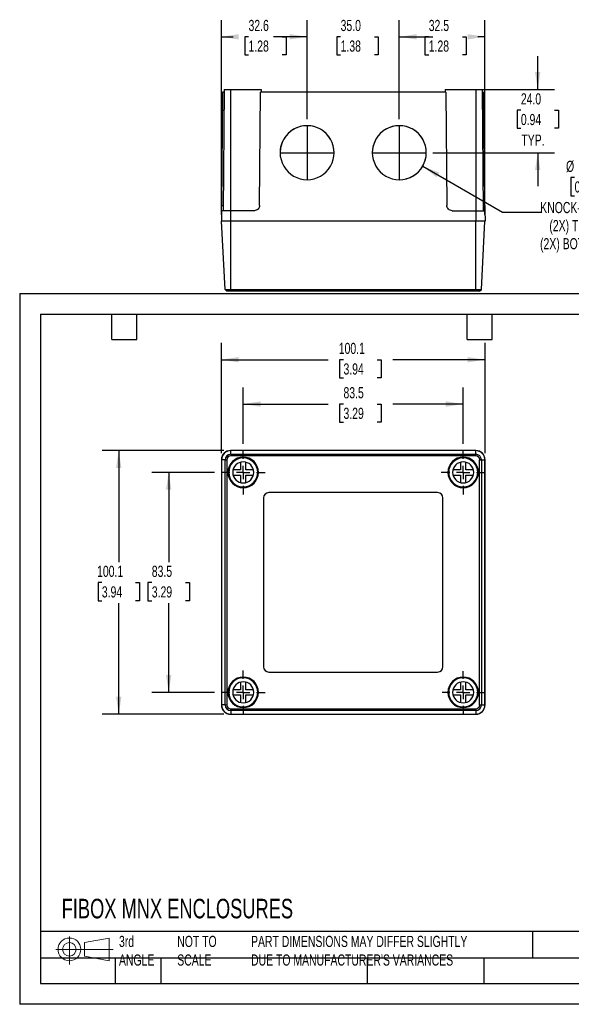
# Model space of a CAD drawing. Header units: millimetres. Extents: x 0 to 543, y 0 to 403.
# Tile 1 of 3: x 0 to 209, y 0 to 374. Entities that reach past the tile are written whole.
import ezdxf

# ---------------------------------------------------------------- set-up
doc = ezdxf.new("R2010")
doc.units = ezdxf.units.MM
doc.header["$LTSCALE"] = 2
doc.linetypes.add('CENTERX2', pattern=[20.32, 12.7, -2.54, 2.54, -2.54])
doc.layers.add('CENTER', color=40, linetype='CENTERX2')
doc.layers.add('DIMENSIONS', color=140, linetype='Continuous', lineweight=25)
doc.layers.add('TEXT', color=140, linetype='Continuous', lineweight=25)
doc.styles.add('SLDTEXTSTYLE0', font='TXT', dxfattribs={"width": 0.7})
doc.dimstyles.new('SLDDIMSTYLE0', dxfattribs={"dimtxt": 4.316016, "dimasz": 6.604, "dimexe": 0, "dimexo": 0.0625, "dimgap": 1.079004, "dimtad": 0, "dimtih": 1, "dimtoh": 1, "dimdec": 1, "dimrnd": 1e-09, "dimzin": 12, "dimdsep": 46, "dimtxsty": 'SLDTEXTSTYLE0', "dimsah": 1, "dimcen": 0.09, "dimadec": 0, "dimazin": 3, "dimtfac": 1, "dimtdec": 1, "dimtofl": 0, "dimtmove": 0, "dimatfit": 3, "dimfxl": 0, "dimfrac": 2, "dimtolj": 1, "dimtzin": 12, "dimarcsym": 0})
doc.dimstyles.new('SLDDIMSTYLE1', dxfattribs={"dimtxt": 4.316016, "dimasz": 6.604, "dimexe": 0, "dimexo": 0.0625, "dimgap": 1.079004, "dimtad": 0, "dimtih": 1, "dimtoh": 1, "dimdec": 1, "dimrnd": 1e-09, "dimzin": 4, "dimdsep": 46, "dimtxsty": 'SLDTEXTSTYLE0', "dimsah": 1, "dimcen": 0.09, "dimadec": 0, "dimazin": 1, "dimtfac": 1, "dimtdec": 1, "dimtmove": 0, "dimatfit": 0, "dimfxl": 0, "dimfrac": 2, "dimtolj": 1, "dimtzin": 12, "dimarcsym": 0})
doc.dimstyles.new('SLDDIMSTYLE2', dxfattribs={"dimtxt": 4.316016, "dimasz": 6.604, "dimexe": 0, "dimexo": 0.0625, "dimgap": 1.079004, "dimtad": 0, "dimtih": 1, "dimtoh": 1, "dimdec": 1, "dimrnd": 1e-09, "dimzin": 12, "dimdsep": 46, "dimtxsty": 'SLDTEXTSTYLE0', "dimsah": 1, "dimcen": 0, "dimadec": 0, "dimazin": 3, "dimtfac": 1, "dimtdec": 1, "dimtofl": 0, "dimtmove": 0, "dimatfit": 3, "dimfxl": 0, "dimfrac": 2, "dimtolj": 1, "dimtzin": 12, "dimarcsym": 0})

# ---------------------------------------------------------------- blocks, each defined once
blk = doc.blocks.new('Block11')
at = {"color": 7, "linetype": 'Continuous', "lineweight": 18}
for p, q in [((5.18, 10.62), (5.18, 0)), ((10.96, 8.33), (20.35, 10.06)), ((10.96, 3.19), (10.96, 8.33)), ((20.35, 10.06), (20.35, 1.46)), ((0, 5.76), (21.75, 5.76)), ((10.96, 3.19), (20.35, 1.46))]:
    blk.add_line(p, q, dxfattribs=at)
for radius in [4.3, 2.57]:
    blk.add_circle((5.18, 5.76), radius, dxfattribs=at)
blk = doc.blocks.new('Block12')
at = {"color": 7, "linetype": 'Continuous'}
blk.add_blockref('Block11', (0, 0), dxfattribs=at)
blk = doc.blocks.new('_D')
at = {"layer": 'DIMENSIONS'}
for p, q in [((84.86, 212.81), (84.86, 234.21)), ((168.36, 212.81), (168.36, 234.21)), ((84.86, 227.86), (117.07, 227.86)), ((122.92, 227.86), (121.47, 227.86)), ((121.47, 227.86), (121.47, 221)), ((135.75, 227.86), (137.2, 227.86)), ((137.2, 227.86), (137.2, 221)), ((168.36, 227.86), (141.6, 227.86)), ((121.47, 221), (122.92, 221)), ((137.2, 221), (135.75, 221))]:
    blk.add_line(p, q, dxfattribs=at)
for points in [[(84.86, 227.86), (91.46, 226.84), (91.46, 228.88)], [(168.36, 227.86), (161.75, 228.88), (161.75, 226.84)]]:
    blk.add_solid(points, dxfattribs=at)
at = {"layer": 'DIMENSIONS', "char_height": 4.233, "attachment_point": 1, "style": 'SLDTEXTSTYLE0'}
for s, insert in [('83.5', (122.92, 234.28)), ('3.29', (122.92, 226.46))]:
    blk.add_mtext(s, dxfattribs=dict(at, insert=insert))
blk = doc.blocks.new('_D_1')
at = {"layer": 'DIMENSIONS'}
for p, q in [((73.98, 201.93), (50.21, 201.93)), ((56.56, 201.93), (56.56, 167.89)), ((50.15, 160.07), (48.7, 160.07)), ((48.7, 160.07), (48.7, 153.21)), ((62.97, 160.07), (64.42, 160.07)), ((64.42, 160.07), (64.42, 153.21)), ((48.7, 153.21), (50.15, 153.21)), ((56.56, 118.43), (56.56, 152.24)), ((64.42, 153.21), (62.97, 153.21)), ((73.98, 118.43), (50.21, 118.43))]:
    blk.add_line(p, q, dxfattribs=at)
for points in [[(56.56, 201.93), (55.54, 195.32), (57.57, 195.32)], [(56.56, 118.43), (57.57, 125.03), (55.54, 125.03)]]:
    blk.add_solid(points, dxfattribs=at)
at = {"layer": 'DIMENSIONS', "char_height": 4.233, "attachment_point": 1, "style": 'SLDTEXTSTYLE0'}
for s, insert in [('83.5', (50.15, 166.49)), ('3.29', (50.15, 158.67))]:
    blk.add_mtext(s, dxfattribs=dict(at, insert=insert))
blk = doc.blocks.new('_D_2')
at = {"layer": 'DIMENSIONS'}
for p, q in [((76.56, 209.27), (76.56, 251.05)), ((176.66, 209.27), (176.66, 251.05)), ((76.56, 244.7), (117.07, 244.7)), ((122.92, 244.7), (121.47, 244.7)), ((121.47, 244.7), (121.47, 237.84)), ((135.75, 244.7), (137.2, 244.7)), ((137.2, 244.7), (137.2, 237.84)), ((176.66, 244.7), (141.6, 244.7)), ((121.47, 237.84), (122.92, 237.84)), ((137.2, 237.84), (135.75, 237.84))]:
    blk.add_line(p, q, dxfattribs=at)
for points in [[(76.56, 244.7), (83.16, 243.68), (83.16, 245.72)], [(176.66, 244.7), (170.05, 245.72), (170.05, 243.68)]]:
    blk.add_solid(points, dxfattribs=at)
at = {"layer": 'DIMENSIONS', "char_height": 4.233, "attachment_point": 1, "style": 'SLDTEXTSTYLE0'}
for s, insert in [('100.1', (121.13, 251.12)), ('3.94', (122.92, 243.3))]:
    blk.add_mtext(s, dxfattribs=dict(at, insert=insert))
blk = doc.blocks.new('_D_3')
at = {"layer": 'DIMENSIONS'}
for p, q in [((77.52, 210.23), (31.25, 210.23)), ((37.6, 210.23), (37.6, 167.89)), ((31.19, 160.07), (29.74, 160.07)), ((29.74, 160.07), (29.74, 153.21)), ((44.02, 160.07), (45.46, 160.07)), ((45.46, 160.07), (45.46, 153.21)), ((29.74, 153.21), (31.19, 153.21)), ((37.6, 110.13), (37.6, 152.24)), ((45.46, 153.21), (44.02, 153.21)), ((77.52, 110.13), (31.25, 110.13))]:
    blk.add_line(p, q, dxfattribs=at)
for points in [[(37.6, 210.23), (36.59, 203.62), (38.62, 203.62)], [(37.6, 110.13), (38.62, 116.73), (36.59, 116.73)]]:
    blk.add_solid(points, dxfattribs=at)
at = {"layer": 'DIMENSIONS', "char_height": 4.233, "attachment_point": 1, "style": 'SLDTEXTSTYLE0'}
for s, insert in [('100.1', (29.39, 166.49)), ('3.94', (31.19, 158.67))]:
    blk.add_mtext(s, dxfattribs=dict(at, insert=insert))
blk = doc.blocks.new('SW_CENTERMARKSYMBOL_0')
at = {"layer": 'CENTER', "color": 0}
for p, q in [((0, 5.08), (0, 8.34)), ((-5.08, 0), (-8.34, 0)), ((0, 0), (-2.54, 0)), ((0, 0), (0, 2.54)), ((0, 0), (0, -2.54)), ((0, 0), (2.54, 0)), ((5.08, 0), (8.34, 0)), ((0, -5.08), (0, -8.34))]:
    blk.add_line(p, q, dxfattribs=at)
blk = doc.blocks.new('SW_CENTERMARKSYMBOL_1')
at = {"layer": 'CENTER', "color": 0}
for p, q in [((0, 5.08), (0, 8.34)), ((-5.08, 0), (-8.34, 0)), ((0, 0), (-2.54, 0)), ((0, 0), (0, 2.54)), ((0, 0), (0, -2.54)), ((0, 0), (2.54, 0)), ((5.08, 0), (8.34, 0)), ((0, -5.08), (0, -8.34))]:
    blk.add_line(p, q, dxfattribs=at)
blk = doc.blocks.new('SW_CENTERMARKSYMBOL_2')
at = {"layer": 'CENTER', "color": 0}
for p, q in [((0, 5.08), (0, 8.34)), ((-5.08, 0), (-8.34, 0)), ((0, 0), (-2.54, 0)), ((0, 0), (0, 2.54)), ((0, 0), (0, -2.54)), ((0, 0), (2.54, 0)), ((5.08, 0), (8.34, 0)), ((0, -5.08), (0, -8.34))]:
    blk.add_line(p, q, dxfattribs=at)
blk = doc.blocks.new('SW_CENTERMARKSYMBOL_3')
at = {"layer": 'CENTER', "color": 0}
for p, q in [((0, 5.08), (0, 8.04)), ((-5.08, 0), (-8.04, 0)), ((0, 0), (-2.54, 0)), ((0, 0), (0, 2.54)), ((0, 0), (0, -2.54)), ((0, 0), (2.54, 0)), ((5.08, 0), (8.04, 0)), ((0, -5.08), (0, -8.04))]:
    blk.add_line(p, q, dxfattribs=at)
blk = doc.blocks.new('_D_8')
at = {"layer": 'DIMENSIONS'}
for p, q in [((76.56, 299.82), (76.56, 373.63)), ((109.11, 336.07), (109.11, 373.63)), ((76.56, 367.28), (81.02, 367.28)), ((86.87, 367.28), (85.42, 367.28)), ((85.42, 367.28), (85.42, 360.42)), ((99.69, 367.28), (101.14, 367.28)), ((101.14, 367.28), (101.14, 360.42)), ((109.11, 367.28), (105.54, 367.28)), ((85.42, 360.42), (86.87, 360.42)), ((101.14, 360.42), (99.69, 360.42))]:
    blk.add_line(p, q, dxfattribs=at)
for points in [[(76.56, 367.28), (83.16, 366.26), (83.16, 368.29)], [(109.11, 367.28), (102.5, 368.29), (102.5, 366.26)]]:
    blk.add_solid(points, dxfattribs=at)
at = {"layer": 'DIMENSIONS', "char_height": 4.233, "attachment_point": 1, "style": 'SLDTEXTSTYLE0'}
for s, insert in [('32.6', (86.87, 373.7)), ('1.28', (86.87, 365.88))]:
    blk.add_mtext(s, dxfattribs=dict(at, insert=insert))
blk = doc.blocks.new('_D_9')
at = {"layer": 'DIMENSIONS'}
for p, q in [((144.11, 336.07), (144.11, 373.63)), ((176.61, 299.82), (176.61, 373.63)), ((144.11, 367.28), (149.43, 367.28)), ((155.28, 367.28), (153.83, 367.28)), ((153.83, 367.28), (153.83, 360.42)), ((168.11, 367.28), (169.55, 367.28)), ((169.55, 367.28), (169.55, 360.42)), ((176.61, 367.28), (173.95, 367.28)), ((153.83, 360.42), (155.28, 360.42)), ((169.55, 360.42), (168.11, 360.42))]:
    blk.add_line(p, q, dxfattribs=at)
for points in [[(144.11, 367.28), (150.71, 366.26), (150.71, 368.29)], [(176.61, 367.28), (170, 368.29), (170, 366.26)]]:
    blk.add_solid(points, dxfattribs=at)
at = {"layer": 'DIMENSIONS', "char_height": 4.233, "attachment_point": 1, "style": 'SLDTEXTSTYLE0'}
for s, insert in [('32.5', (155.28, 373.7)), ('1.28', (155.28, 365.88))]:
    blk.add_mtext(s, dxfattribs=dict(at, insert=insert))
blk = doc.blocks.new('_D_10')
at = {"layer": 'DIMENSIONS'}
for p, q in [((109.11, 336.07), (109.11, 373.63)), ((144.11, 336.07), (144.11, 373.63)), ((109.11, 367.28), (96.41, 367.28)), ((121.83, 367.28), (120.38, 367.28)), ((120.38, 367.28), (120.38, 360.42)), ((134.66, 367.28), (136.11, 367.28)), ((136.11, 367.28), (136.11, 360.42)), ((144.11, 367.28), (156.81, 367.28)), ((120.38, 360.42), (121.83, 360.42)), ((136.11, 360.42), (134.66, 360.42))]:
    blk.add_line(p, q, dxfattribs=at)
for points in [[(109.11, 367.28), (102.5, 368.29), (102.5, 366.26)], [(144.11, 367.28), (150.71, 366.26), (150.71, 368.29)]]:
    blk.add_solid(points, dxfattribs=at)
at = {"layer": 'DIMENSIONS', "char_height": 4.233, "attachment_point": 1, "style": 'SLDTEXTSTYLE0'}
for s, insert in [('35.0', (121.83, 373.7)), ('1.38', (121.83, 365.88))]:
    blk.add_mtext(s, dxfattribs=dict(at, insert=insert))
blk = doc.blocks.new('_D_11')
at = {"layer": 'DIMENSIONS'}
for p, q in [((196.66, 347.28), (196.66, 359.98)), ((175.7, 347.28), (203.01, 347.28)), ((190.25, 339.41), (188.8, 339.41)), ((188.8, 339.41), (188.8, 332.55)), ((203.07, 339.41), (204.52, 339.41)), ((204.52, 339.41), (204.52, 332.55)), ((188.8, 332.55), (190.25, 332.55)), ((204.52, 332.55), (203.07, 332.55)), ((156.9, 323.28), (203.01, 323.28)), ((196.66, 323.28), (196.66, 310.58))]:
    blk.add_line(p, q, dxfattribs=at)
for points in [[(196.66, 347.28), (197.67, 353.88), (195.64, 353.88)], [(196.66, 323.28), (195.64, 316.68), (197.67, 316.68)]]:
    blk.add_solid(points, dxfattribs=at)
at = {"layer": 'DIMENSIONS', "char_height": 4.233, "attachment_point": 1, "style": 'SLDTEXTSTYLE0'}
for s, insert in [('24.0', (190.25, 345.83)), ('0.94', (190.25, 338)), ('TYP.', (190.45, 330.18))]:
    blk.add_mtext(s, dxfattribs=dict(at, insert=insert))
blk = doc.blocks.new('_D_12')
at = {"layer": 'DIMENSIONS'}
for p, q in [((152.98, 318.16), (183.26, 300.68)), ((210.66, 313.81), (209.21, 313.81)), ((209.21, 313.81), (209.21, 306.95)), ((223.48, 313.81), (224.93, 313.81)), ((224.93, 313.81), (224.93, 306.95)), ((209.21, 306.95), (210.66, 306.95)), ((224.93, 306.95), (223.48, 306.95)), ((183.26, 300.68), (197.9, 300.68))]:
    blk.add_line(p, q, dxfattribs=at)
blk.add_arc((144.11, 323.28), 10.25, 283.9183, 1.7797, dxfattribs=at)
blk.add_solid([(152.98, 318.16), (158.2, 313.98), (159.21, 315.74)], dxfattribs=at)
at = {"layer": 'DIMENSIONS', "attachment_point": 1, "style": 'SLDTEXTSTYLE0'}
for s, insert, char_height in [('%%c', (207.4, 320.23), 4.233), ('20.5', (213.91, 320.23), 4.233), ('0.81', (210.66, 312.41), 4.233), ('KNOCK-OUTS', (197.61, 304.58), 4.233), ('(2X) TOP &', (201.08, 297.72), 4.233), ('(2X) BOTTOM', (197.54, 290.86), 4.2333)]:
    blk.add_mtext(s, dxfattribs=dict(at, insert=insert, char_height=char_height))

msp = doc.modelspace()

# ---------------------------------------------------------------- linework, layer by layer
for p, q in [((76.99, 346.28), (76.61, 303.26)), ((77.65, 346.28), (76.99, 346.28)), ((77.66, 347.28), (77.26, 301.28)), ((77.66, 347.28), (80.06, 347.28)), ((80.06, 347.28), (80.06, 301.28)), ((80.06, 347.28), (91.64, 347.28)), ((91.08, 303.26), (91.45, 346.28)), ((161.77, 346.28), (91.45, 346.28)), ((91.64, 347.28), (91.65, 346.28)), ((161.57, 347.28), (161.57, 346.28)), ((161.57, 347.28), (173.16, 347.28)), ((161.77, 346.28), (162.14, 303.26)), ((173.16, 347.28), (173.16, 301.28)), ((173.16, 347.28), (175.56, 347.28)), ((175.56, 347.28), (175.96, 301.28)), ((175.57, 346.28), (176.23, 346.28)), ((176.61, 303.26), (176.23, 346.28)), ((109.11, 333.53), (109.11, 333.53)), ((144.11, 333.53), (144.11, 333.53)), ((76.61, 303.26), (77.28, 303.26)), ((175.94, 303.26), (176.61, 303.26)), ((76.59, 301.28), (76.56, 297.28)), ((80.06, 301.28), (76.59, 301.28)), ((80.06, 301.28), (80.06, 297.28)), ((89.08, 301.28), (80.06, 301.28)), ((164.14, 301.28), (173.16, 301.28)), ((173.16, 301.28), (173.16, 297.28)), ((173.16, 301.28), (176.62, 301.28)), ((176.62, 301.28), (176.66, 297.28)), ((80.06, 297.28), (76.56, 297.28)), ((77.97, 271.31), (76.61, 297.28)), ((173.16, 297.28), (80.06, 297.28)), ((80.11, 271.31), (80.11, 297.28)), ((173.11, 271.31), (173.11, 297.28)), ((176.66, 297.28), (173.16, 297.28)), ((175.25, 271.31), (176.61, 297.28)), ((77.97, 271.31), (80.11, 271.31)), ((77.97, 271.31), (78.6, 270.68)), ((80.11, 270.68), (78.6, 270.68)), ((80.11, 271.31), (173.11, 271.31)), ((80.11, 271.31), (80.11, 270.68)), ((173.11, 270.68), (80.11, 270.68)), ((173.11, 271.31), (175.25, 271.31)), ((173.11, 270.68), (173.11, 271.31)), ((174.61, 270.68), (173.11, 270.68)), ((174.61, 270.68), (175.25, 271.31)), ((173.16, 210.23), (80.06, 210.23)), ((80.11, 208.82), (80.11, 210.18)), ((173.11, 210.18), (80.11, 210.18)), ((173.11, 208.82), (173.11, 210.18)), ((76.56, 206.73), (76.56, 113.63)), ((77.97, 206.68), (76.61, 206.68)), ((76.61, 206.68), (76.61, 113.68)), ((77.97, 206.68), (78.6, 206.68)), ((77.97, 113.68), (77.97, 206.68)), ((78.6, 206.68), (78.6, 113.68)), ((80.11, 208.82), (80.11, 208.18)), ((80.11, 208.82), (173.11, 208.82)), ((173.11, 208.18), (80.11, 208.18)), ((83.86, 205.8), (83.86, 202.93)), ((85.86, 202.93), (85.86, 205.8)), ((167.36, 205.8), (167.36, 202.93)), ((169.36, 202.93), (169.36, 205.8)), ((173.11, 208.18), (173.11, 208.82)), ((174.61, 206.68), (175.25, 206.68)), ((174.61, 113.68), (174.61, 206.68)), ((175.25, 206.68), (175.25, 113.68)), ((175.25, 206.68), (176.61, 206.68)), ((176.61, 113.68), (176.61, 206.68)), ((176.66, 113.63), (176.66, 206.73)), ((83.86, 202.93), (80.98, 202.93)), ((88.73, 202.93), (85.86, 202.93)), ((167.36, 202.93), (164.48, 202.93)), ((172.23, 202.93), (169.36, 202.93)), ((80.98, 200.93), (83.86, 200.93)), ((83.86, 200.93), (83.86, 198.06)), ((85.86, 200.93), (88.73, 200.93)), ((85.86, 198.06), (85.86, 200.93)), ((164.48, 200.93), (167.36, 200.93)), ((167.36, 200.93), (167.36, 198.06)), ((169.36, 198.06), (169.36, 200.93)), ((169.36, 200.93), (172.23, 200.93)), ((92.56, 192.23), (92.56, 128.13)), ((158.66, 194.23), (94.56, 194.23)), ((160.66, 128.13), (160.66, 192.23)), ((94.56, 126.13), (158.66, 126.13)), ((83.86, 122.3), (83.86, 119.43)), ((85.86, 119.43), (85.86, 122.3)), ((167.36, 122.3), (167.36, 119.43)), ((169.36, 119.43), (169.36, 122.3)), ((83.86, 119.43), (80.98, 119.43)), ((80.98, 117.43), (83.86, 117.43)), ((83.86, 117.43), (83.86, 114.56)), ((88.73, 119.43), (85.86, 119.43)), ((85.86, 117.43), (88.73, 117.43)), ((85.86, 114.56), (85.86, 117.43)), ((167.36, 119.43), (164.48, 119.43)), ((164.48, 117.43), (167.36, 117.43)), ((167.36, 117.43), (167.36, 114.56)), ((172.23, 119.43), (169.36, 119.43)), ((169.36, 114.56), (169.36, 117.43)), ((169.36, 117.43), (172.23, 117.43)), ((77.97, 113.68), (76.61, 113.68)), ((77.97, 113.68), (78.6, 113.68)), ((80.11, 112.17), (173.11, 112.17)), ((80.11, 111.54), (80.11, 112.17)), ((173.11, 112.17), (173.11, 111.54)), ((174.61, 113.68), (175.25, 113.68)), ((175.25, 113.68), (176.61, 113.68)), ((80.06, 110.13), (173.16, 110.13)), ((173.11, 111.54), (80.11, 111.54)), ((80.11, 111.54), (80.11, 110.18)), ((80.11, 110.18), (173.11, 110.18)), ((173.11, 111.54), (173.11, 110.18))]:
    msp.add_line(p, q)
at = {"color": 7, "linetype": 'Continuous'}
for p, q in [((0, 269.88), (0, 0)), ((0, 269.88), (349.25, 269.88)), ((349.25, 0), (0, 0))]:
    msp.add_line(p, q, dxfattribs=at)
for centre, radius, start, end in [((109.11, 323.28), 10.25, 89.9983, 270.0017), ((109.11, 323.28), 10.25, 89.999, 179.9988), ((109.11, 323.28), 10.25, 269.9983, 90.0017), ((109.11, 323.28), 10.25, 0.001, 90.0012), ((144.11, 323.28), 10.25, 89.9983, 270.0017), ((144.11, 323.28), 10.25, 89.999, 179.9988), ((144.11, 323.28), 10.25, 269.9983, 90.0017), ((144.11, 323.28), 10.25, 0.001, 90.0012), ((80.06, 206.73), 3.5, 90, 180), ((80.11, 206.68), 3.5, 90, 180), ((173.11, 206.68), 3.5, 0, 90), ((173.16, 206.73), 3.5, 0, 90), ((80.11, 206.68), 2.14, 90, 180), ((80.11, 206.68), 1.51, 90, 180), ((84.86, 201.93), 5.8, 90, 270), ((84.86, 201.93), 5.5, 90, 270), ((84.86, 201.93), 4, 90, 270), ((84.86, 201.93), 5.8, 270, 90), ((84.86, 201.93), 5.5, 270, 90), ((84.86, 201.93), 4, 270, 90), ((168.36, 201.93), 5.8, 90, 270), ((168.36, 201.93), 5.5, 90, 270), ((168.36, 201.93), 4, 90, 270), ((168.36, 201.93), 5.8, 270, 90), ((168.36, 201.93), 5.5, 270, 90), ((168.36, 201.93), 4, 270, 90), ((173.11, 206.68), 2.14, 0, 90), ((173.11, 206.68), 1.51, 0, 90), ((94.56, 192.23), 2, 90, 180), ((158.66, 192.23), 2, 0, 90), ((94.56, 128.13), 2, 180, 270), ((158.66, 128.13), 2, 270, 0), ((84.86, 118.43), 5.8, 90, 270), ((84.86, 118.43), 5.5, 90, 270), ((84.86, 118.43), 5.8, 270, 90), ((84.86, 118.43), 5.5, 270, 90), ((168.36, 118.43), 5.8, 90, 270), ((168.36, 118.43), 5.5, 90, 270), ((168.36, 118.43), 5.8, 270, 90), ((168.36, 118.43), 5.5, 270, 90), ((84.86, 118.43), 4, 90, 270), ((84.86, 118.43), 4, 270, 90), ((168.36, 118.43), 4, 90, 270), ((168.36, 118.43), 4, 270, 90), ((80.06, 113.63), 3.5, 180, 270), ((80.11, 113.68), 3.5, 180, 270), ((80.11, 113.68), 2.14, 180, 270), ((80.11, 113.68), 1.51, 180, 270), ((173.11, 113.68), 1.51, 270, 0), ((173.11, 113.68), 2.14, 270, 0), ((173.11, 113.68), 3.5, 270, 0), ((173.16, 113.63), 3.5, 270, 0)]:
    msp.add_arc(centre, radius, start, end)
for points in [[(76.59, 301.28), (76.59, 301.28), (76.59, 301.32), (76.59, 301.51), (76.6, 301.66), (76.6, 302.05), (76.6, 302.29), (76.61, 302.77), (76.61, 303.03), (76.61, 303.26)], [(91.08, 303.26), (91.07, 303.03), (91.03, 302.77), (90.83, 302.29), (90.68, 302.05), (90.29, 301.66), (90.05, 301.51), (89.56, 301.32), (89.31, 301.28), (89.08, 301.28)], [(164.14, 301.28), (163.91, 301.28), (163.65, 301.32), (163.16, 301.51), (162.93, 301.66), (162.54, 302.05), (162.38, 302.29), (162.19, 302.77), (162.14, 303.03), (162.14, 303.26)], [(176.61, 303.26), (176.61, 303.03), (176.61, 302.77), (176.61, 302.29), (176.62, 302.05), (176.62, 301.66), (176.62, 301.51), (176.62, 301.32), (176.62, 301.28), (176.62, 301.28)]]:
    msp.add_open_spline(points, degree=3, knots=[0, 0, 0, 0, 0.25, 0.25, 0.5, 0.5, 0.75, 0.75, 1, 1, 1, 1])
at = {"layer": 'CENTER'}
for p, q in [((109.11, 333.53), (109.11, 313.04)), ((144.11, 333.53), (144.11, 313.04)), ((98.86, 323.28), (119.36, 323.28)), ((133.86, 323.28), (154.36, 323.28))]:
    msp.add_line(p, q, dxfattribs=at)
at = {"layer": 'TEXT'}
for p, q in [((7.94, 261.94), (341.31, 261.94)), ((7.94, 261.94), (7.94, 7.94)), ((34.92, 252.41), (34.92, 261.94)), ((44.45, 252.41), (44.45, 261.94)), ((169.86, 252.41), (169.86, 261.94)), ((179.39, 252.41), (179.39, 261.94)), ((34.92, 252.41), (44.45, 252.41)), ((169.86, 252.41), (179.39, 252.41)), ((341.31, 27.66), (7.94, 27.66)), ((194.7, 27.66), (194.7, 17.46)), ((341.31, 17.46), (7.94, 17.46)), ((36.31, 17.46), (36.31, 7.94)), ((53.55, 17.46), (53.55, 7.94)), ((131.86, 17.46), (131.86, 7.94)), ((176.25, 17.46), (176.25, 7.94)), ((7.94, 7.94), (341.31, 7.94))]:
    msp.add_line(p, q, dxfattribs=at)

# ---------------------------------------------------------------- block references
at = {"layer": 'CENTER'}
for name, p in [('SW_CENTERMARKSYMBOL_1', (84.86, 201.93)), ('SW_CENTERMARKSYMBOL_0', (168.36, 201.93)), ('SW_CENTERMARKSYMBOL_2', (84.86, 118.43)), ('SW_CENTERMARKSYMBOL_3', (168.36, 118.43))]:
    msp.add_blockref(name, p, dxfattribs=at)
at = {"layer": 'TEXT'}
msp.add_blockref('Block12', (13.68, 15.11), dxfattribs=at)

# ---------------------------------------------------------------- texts
at = {"layer": 'TEXT', "attachment_point": 1, "style": 'SLDTEXTSTYLE0'}
for s, insert, char_height in [('FIBOX MNX ENCLOSURES', (15.93, 40.05), 7.4083), ('3rd^JANGLE', (37.7, 25.99), 4.233), ('NOT TO^JSCALE', (59.81, 25.99), 4.2333), ("PART DIMENSIONS MAY DIFFER SLIGHTLY ^JDUE TO MANUFACTURER'S VARIANCES", (87.83, 25.99), 4.2333)]:
    msp.add_mtext(s, dxfattribs=dict(at, insert=insert, char_height=char_height))

# ---------------------------------------------------------------- dimensions: what is measured, and where the dimension line sits
at = {"layer": 'DIMENSIONS'}
for base, p1, p2, angle, dimstyle, picture, middle in [((109.10789428, 367.2780794), (76.55789428, 297.2780794), (109.10789428, 333.53440669), 0, 'SLDDIMSTYLE0', '_D_8', (93.28058729, 367.2780794)), ((144.11, 367.28), (109.11, 333.53), (144.11, 333.53), 0, 'SLDDIMSTYLE1', '_D_10', (128.25, 367.28)), ((144.11, 367.28), (176.61, 297.28), (144.11, 333.53), 0, 'SLDDIMSTYLE0', '_D_9', (161.69, 367.28)), ((37.6, 110.13), (80.06, 210.23), (80.06, 110.13), 90, 'SLDDIMSTYLE0', '_D_3', (37.6, 160.07)), ((56.56, 118.43), (76.52, 201.93), (76.52, 118.43), 90, 'SLDDIMSTYLE0', '_D_1', (56.56, 160.07))]:
    dim = msp.add_linear_dim(base=base, p1=p1, p2=p2, angle=angle, dimstyle=dimstyle, dxfattribs=at)
    dim.commit()
    dim.dimension.update_dxf_attribs({"geometry": picture, "text_midpoint": middle, "dimtype": 160})
dim = msp.add_linear_dim(base=(196.66, 347.28), p1=(154.36, 323.28), p2=(173.16, 347.28), angle=90, text='<>\\PTYP.', dimstyle='SLDDIMSTYLE1', dxfattribs=at)
dim.commit()
dim.dimension.update_dxf_attribs({"geometry": '_D_11', "text_midpoint": (196.66, 335.37), "dimtype": 160})
dim = msp.add_diameter_dim_2p(p1=(135.23, 328.41), p2=(152.98, 318.16), text='<>\\PKNOCK-OUTS\\P(2X) TOP &\\P(2X) BOTTOM', dimstyle='SLDDIMSTYLE2', dxfattribs=at)
dim.commit()
dim.dimension.update_dxf_attribs({"geometry": '_D_12', "text_midpoint": (217.07, 302.91), "dimtype": 163})
for base, p1, p2, picture, middle in [((176.66, 244.7), (76.56, 206.73), (176.66, 206.73), '_D_2', (129.33, 244.7)), ((168.36, 227.86), (84.86, 210.27), (168.36, 210.27), '_D', (129.33, 227.86))]:
    dim = msp.add_linear_dim(base=base, p1=p1, p2=p2, dimstyle='SLDDIMSTYLE0', dxfattribs=at)
    dim.commit()
    dim.dimension.update_dxf_attribs({"geometry": picture, "text_midpoint": middle, "dimtype": 160})

doc.saveas('drawing.dxf')
